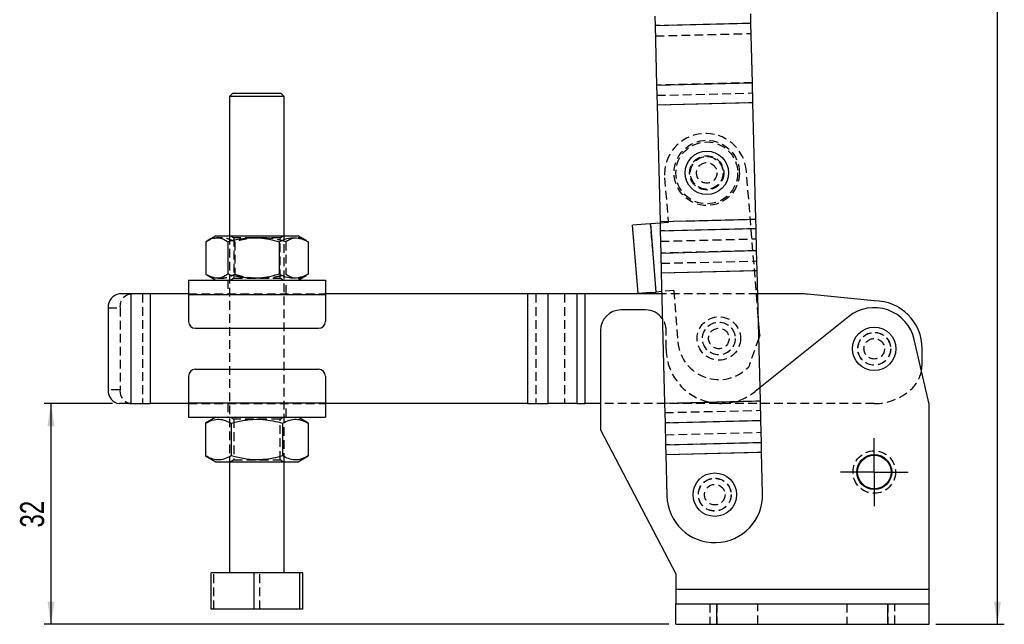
# Model space of a CAD drawing. Extents: x 53 to 379, y 16 to 291.
# Tile 12 of 17: x 72 to 216, y 105 to 194. Entities that reach past the tile are written whole.
import ezdxf

# ---------------------------------------------------------------- set-up
doc = ezdxf.new("R2010")
doc.units = 0
doc.linetypes.add('HIDDEN', pattern=[1.905, 1.27, -0.635])
doc.layers.get('0').update_dxf_attribs({"linetype": 'CONTINUOUS'})
doc.layers.add('FORMATO', color=179, linetype='CONTINUOUS')
doc.styles.add('SLDTEXTSTYLE0', font='TXT', dxfattribs={"width": 0.75})
doc.dimstyles.new('SLDDIMSTYLE0', dxfattribs={"dimtxt": 3.5, "dimasz": 3.302, "dimexe": 0, "dimexo": 0.0625, "dimgap": 0.875, "dimtad": 1, "dimdec": 0, "dimrnd": 1e-09, "dimzin": 12, "dimtxsty": 'SLDTEXTSTYLE0', "dimsah": 1, "dimcen": 0.09, "dimazin": 3, "dimtfac": 1, "dimtdec": 0, "dimtofl": 0, "dimtmove": 0, "dimatfit": 3, "dimtolj": 1, "dimtzin": 12})
doc.dimstyles.new('SLDDIMSTYLE1', dxfattribs={"dimtxt": 3.5, "dimasz": 3.302, "dimexe": 0, "dimexo": 0.0625, "dimgap": 0.875, "dimtad": 1, "dimdec": 0, "dimrnd": 1e-09, "dimzin": 12, "dimtxsty": 'SLDTEXTSTYLE0', "dimsah": 1, "dimcen": 0.09, "dimazin": 3, "dimtfac": 1, "dimtofl": 0, "dimtmove": 0, "dimatfit": 3, "dimtolj": 1, "dimtzin": 12})

# ---------------------------------------------------------------- blocks, each defined once
blk = doc.blocks.new('_D')
at = {"layer": 'FORMATO'}
for p, q in [((169.71, 282.23), (215.68, 282.23)), ((214.68, 105.37), (214.68, 282.23)), ((205.68, 105.37), (215.68, 105.37))]:
    blk.add_line(p, q, dxfattribs=at)
for points in [[(214.68, 282.23), (214.18, 278.93), (215.19, 278.93)], [(214.68, 105.37), (215.19, 108.67), (214.18, 108.67)]]:
    blk.add_solid(points, dxfattribs=at)
at = {"layer": 'FORMATO', "insert": (210.17, 195.96), "char_height": 3.5, "attachment_point": 1, "rotation": 90, "style": 'SLDTEXTSTYLE0'}
blk.add_mtext('177', dxfattribs=at)
blk = doc.blocks.new('_D_1')
at = {"layer": 'FORMATO'}
for p, q in [((85.42, 137.58), (75.42, 137.58)), ((76.42, 137.58), (76.42, 105.37)), ((166.68, 105.37), (75.42, 105.37))]:
    blk.add_line(p, q, dxfattribs=at)
for points in [[(76.42, 137.58), (75.91, 134.28), (76.93, 134.28)], [(76.42, 105.37), (76.93, 108.67), (75.91, 108.67)]]:
    blk.add_solid(points, dxfattribs=at)
at = {"layer": 'FORMATO', "insert": (71.91, 119.49), "char_height": 3.5, "attachment_point": 1, "rotation": 90, "style": 'SLDTEXTSTYLE0'}
blk.add_mtext('32', dxfattribs=at)
blk = doc.blocks.new('SW_CENTERMARKSYMBOL_0')
at = {"layer": 'FORMATO', "color": 0}
for p, q in [((0, 2.5), (0, 4.95)), ((0, 0), (0, 2.5)), ((-2.5, 0), (-4.95, 0)), ((0, 0), (-2.5, 0)), ((0, 0), (0, -2.5)), ((0, 0), (2.5, 0)), ((2.5, 0), (4.95, 0)), ((0, -2.5), (0, -4.95))]:
    blk.add_line(p, q, dxfattribs=at)

msp = doc.modelspace()

# ---------------------------------------------------------------- linework, layer by layer
at = {"color": 7, "linetype": 'CONTINUOUS'}
for p, q in [((178.672778, 193.101831), (178.638557, 194.476405)), ((164.642893, 194.127966), (164.677115, 192.753392)), ((164.677115, 192.753392), (178.672778, 193.101831)), ((164.677115, 192.753392), (164.893139, 184.0764)), ((178.888802, 184.424839), (178.672778, 193.101831)), ((164.893139, 184.0764), (178.888802, 184.424839)), ((178.960357, 181.550729), (178.888802, 184.424839)), ((103.003764, 182.88405), (102.503764, 182.38405)), ((103.003764, 182.88405), (110.003764, 182.88405)), ((110.503764, 182.38405), (110.003764, 182.88405)), ((164.893139, 184.0764), (164.964693, 181.202291)), ((102.503764, 182.38405), (102.503764, 162.08405)), ((110.503764, 182.38405), (102.503764, 182.38405)), ((110.503764, 162.08405), (110.503764, 182.38405)), ((164.964693, 181.202291), (178.960357, 181.550729)), ((179.384762, 164.503725), (178.960357, 181.550729)), ((164.964693, 181.202291), (165.389099, 164.155287)), ((165.389099, 164.155287), (179.384762, 164.503725)), ((165.389099, 164.155287), (165.42332, 162.780713)), ((179.418984, 163.129151), (179.384762, 164.503725)), ((163.253249, 163.767624), (161.374477, 163.614522)), ((162.18669, 153.647561), (161.374477, 163.614522)), ((164.025688, 163.830571), (163.253249, 163.767624)), ((165.394406, 163.942108), (164.025688, 163.830571)), ((164.837902, 153.86361), (164.025688, 163.830571)), ((165.42332, 162.780713), (179.418984, 163.129151)), ((165.42332, 162.780713), (165.503554, 159.557991)), ((179.499217, 159.906429), (179.418984, 163.129151)), ((99.020434, 161.214818), (99.020434, 156.453282)), ((100.503764, 162.08405), (99.284111, 161.379883)), ((100.503764, 162.08405), (112.503764, 162.08405)), ((102.262264, 161.214818), (102.262264, 156.453282)), ((109.745594, 161.214818), (109.745594, 156.453282)), ((113.723417, 161.379883), (112.503764, 162.08405)), ((113.987093, 161.214818), (113.710976, 161.358336)), ((113.987093, 161.214818), (113.987093, 156.453282)), ((165.503554, 159.557991), (179.499217, 159.906429)), ((179.570772, 157.03232), (179.499217, 159.906429)), ((165.503554, 159.557991), (165.575108, 156.683881)), ((165.575108, 156.683881), (179.570772, 157.03232)), ((180.044954, 137.985935), (179.570772, 157.03232)), ((96.503764, 155.58405), (116.503764, 155.58405)), ((96.503764, 155.58405), (96.503764, 153.48405)), ((99.28648, 156.286849), (100.503764, 155.58405)), ((112.503764, 155.58405), (113.721048, 156.286849)), ((113.710849, 156.304514), (113.987093, 156.453282)), ((116.503764, 155.58405), (116.503764, 153.48405)), ((165.575108, 156.683881), (166.04929, 137.637497)), ((165.643687, 153.929274), (164.837902, 153.86361)), ((88.059153, 153.58405), (86.421339, 153.58405)), ((88.059153, 153.58405), (88.059153, 137.58405)), ((90.927035, 153.58405), (88.059153, 153.58405)), ((90.927035, 153.58405), (90.927035, 137.58405)), ((96.503764, 153.58405), (90.927035, 153.58405)), ((96.503764, 153.48405), (96.503764, 149.58405)), ((96.503764, 153.48405), (116.503764, 153.48405)), ((146.042392, 153.58405), (116.503764, 153.58405)), ((116.503764, 153.48405), (116.503764, 149.58405)), ((146.042392, 153.58405), (146.042392, 137.58405)), ((149.02328, 153.58405), (146.042392, 153.58405)), ((149.02328, 153.58405), (149.02328, 137.58405)), ((153.224837, 153.58405), (149.02328, 153.58405)), ((153.224837, 153.58405), (153.224837, 137.58405)), ((154.417192, 153.58405), (153.224837, 153.58405)), ((154.417192, 153.58405), (154.417192, 137.58405)), ((165.652282, 153.58405), (154.417192, 153.58405)), ((164.065462, 153.800663), (162.18669, 153.647561)), ((164.065462, 153.800663), (164.837902, 153.86361)), ((186.445528, 153.58405), (179.65662, 153.58405)), ((196.683764, 152.58405), (186.94361, 153.559179)), ((84.783034, 151.58405), (84.783034, 139.58405)), ((163.283764, 151.24405), (159.683764, 151.24405)), ((179.96394, 147.571378), (179.736972, 150.356591)), ((192.936602, 150.27007), (179.996735, 139.922743)), ((97.503764, 148.58405), (115.503764, 148.58405)), ((156.683764, 148.24405), (156.683764, 133.74405)), ((179.96394, 147.571378), (179.816738, 147.152628)), ((204.683764, 137.491702), (202.53351, 146.918393)), ((203.683764, 143.347982), (203.683764, 145.58405)), ((97.503764, 142.58405), (115.503764, 142.58405)), ((96.503764, 141.58405), (96.503764, 137.68405)), ((116.503764, 141.58405), (116.503764, 137.68405)), ((88.059153, 137.58405), (86.421339, 137.58405)), ((88.059153, 137.58405), (90.927035, 137.58405)), ((96.503764, 137.58405), (90.927035, 137.58405)), ((96.503764, 137.68405), (96.503764, 135.58405)), ((96.503764, 137.68405), (116.503764, 137.68405)), ((116.503764, 137.68405), (116.503764, 135.58405)), ((146.042392, 137.58405), (116.503764, 137.58405)), ((146.042392, 137.58405), (149.02328, 137.58405)), ((153.224837, 137.58405), (149.02328, 137.58405)), ((153.224837, 137.58405), (154.417192, 137.58405)), ((156.683764, 137.58405), (154.417192, 137.58405)), ((166.04929, 137.637497), (180.044954, 137.985935)), ((166.04929, 137.637497), (166.120845, 134.763387)), ((180.116508, 135.111826), (180.044954, 137.985935)), ((204.683764, 110.46905), (204.683764, 137.491702)), ((96.503764, 135.58405), (116.503764, 135.58405)), ((100.503764, 135.58405), (98.99821, 134.714818)), ((114.009317, 134.714818), (112.503764, 135.58405)), ((98.99821, 134.714818), (98.99821, 129.953282)), ((102.750987, 134.714818), (102.750987, 129.953282)), ((110.25654, 134.714818), (110.25654, 129.953282)), ((114.009317, 134.714818), (114.009317, 129.953282)), ((166.120845, 134.763387), (180.116508, 135.111826)), ((166.120845, 134.763387), (166.201078, 131.540665)), ((180.196742, 131.889104), (180.116508, 135.111826)), ((156.683764, 133.74405), (167.683764, 112.74405)), ((166.201078, 131.540665), (180.196742, 131.889104)), ((166.201078, 131.540665), (166.2353, 130.166091)), ((180.230963, 130.51453), (180.196742, 131.889104)), ((98.99821, 129.953282), (100.503764, 129.08405)), ((112.503764, 129.08405), (114.009317, 129.953282)), ((166.2353, 130.166091), (180.230963, 130.51453)), ((166.2353, 130.166091), (166.385932, 124.11568)), ((180.381595, 124.464118), (180.230963, 130.51453)), ((100.503764, 129.08405), (112.503764, 129.08405)), ((102.503764, 129.08405), (102.503764, 112.88405)), ((110.503764, 112.88405), (110.503764, 129.08405)), ((99.806918, 107.58405), (99.806918, 112.88405)), ((106.090336, 112.88405), (99.806918, 112.88405)), ((106.090336, 107.58405), (106.090336, 112.88405)), ((112.787181, 112.88405), (106.090336, 112.88405)), ((112.787181, 107.58405), (112.787181, 112.88405)), ((113.200609, 112.88405), (112.787181, 112.88405)), ((113.200609, 107.58405), (113.200609, 112.88405)), ((167.683764, 112.74405), (167.683764, 110.46905)), ((167.683764, 110.46905), (167.683764, 108.36905)), ((204.683764, 110.46905), (167.683764, 110.46905)), ((204.683764, 108.36905), (204.683764, 110.46905)), ((167.683764, 108.36905), (173.683764, 108.36905)), ((167.683764, 105.36905), (167.683764, 108.36905)), ((173.683764, 105.36905), (173.683764, 108.36905)), ((173.683764, 108.36905), (198.683764, 108.36905)), ((198.683764, 105.36905), (198.683764, 108.36905)), ((198.683764, 108.36905), (204.683764, 108.36905)), ((204.683764, 105.36905), (204.683764, 108.36905)), ((106.090336, 107.58405), (99.806918, 107.58405)), ((112.787181, 107.58405), (106.090336, 107.58405)), ((113.200609, 107.58405), (112.787181, 107.58405)), ((167.683764, 105.36905), (173.683764, 105.36905)), ((173.683764, 105.36905), (198.683764, 105.36905)), ((198.683764, 105.36905), (204.683764, 105.36905))]:
    msp.add_line(p, q, dxfattribs=at)
at = {"color": 7, "linetype": 'HIDDEN'}
for p, q in [((178.672778, 193.101831), (164.677115, 192.753392)), ((164.714448, 191.253857), (178.710111, 191.602295)), ((178.888802, 184.424839), (164.893139, 184.0764)), ((164.930472, 182.576865), (178.926135, 182.925303)), ((164.964693, 181.202291), (178.960357, 181.550729)), ((179.736972, 150.356591), (178.014628, 171.492084)), ((166.054275, 170.517428), (166.582214, 164.038903)), ((165.389099, 164.155287), (179.384762, 164.503725)), ((166.582214, 164.038903), (165.394406, 163.942108)), ((164.827935, 153.862798), (164.015721, 163.829759)), ((164.837902, 153.86361), (164.025688, 163.830571)), ((179.418984, 163.129151), (165.42332, 162.780713)), ((102.503764, 162.08405), (102.503764, 129.08405)), ((102.713195, 162.08405), (103.128764, 161.793065)), ((109.878764, 161.793065), (103.128764, 161.793065)), ((103.128764, 161.793065), (103.128764, 155.875035)), ((103.261934, 161.214818), (103.261934, 156.453282)), ((109.878764, 161.793065), (110.294333, 162.08405)), ((109.878764, 155.875035), (109.878764, 161.793065)), ((110.503764, 129.08405), (110.503764, 162.08405)), ((110.745263, 161.214818), (110.745263, 156.453282)), ((165.460653, 161.281177), (179.456316, 161.629616)), ((179.499217, 159.906429), (165.503554, 159.557991)), ((165.540887, 158.058455), (179.53655, 158.406894)), ((165.575108, 156.683881), (179.570772, 157.03232)), ((102.253764, 155.58405), (102.253764, 153.58405)), ((103.128764, 155.875035), (102.713195, 155.58405)), ((103.128764, 155.875035), (109.86877, 155.875035)), ((109.86877, 155.875035), (109.878764, 155.875035)), ((110.294333, 155.58405), (109.878764, 155.875035)), ((110.753764, 153.58405), (110.753764, 155.58405)), ((167.394427, 154.071943), (165.643687, 153.929274)), ((167.394427, 154.071943), (168.003587, 146.596722)), ((88.059153, 153.58405), (88.059153, 137.58405)), ((89.779882, 153.58405), (89.779882, 137.58405)), ((90.927035, 153.58405), (90.927035, 137.58405)), ((96.503764, 153.58405), (116.503764, 153.58405)), ((96.503764, 153.48405), (116.503764, 153.48405)), ((146.042392, 153.58405), (146.042392, 137.58405)), ((147.234748, 153.58405), (147.234748, 137.58405)), ((149.02328, 153.58405), (149.02328, 137.58405)), ((151.436304, 153.58405), (151.436304, 137.58405)), ((153.224837, 153.58405), (153.224837, 137.58405)), ((154.417192, 153.58405), (154.417192, 137.58405)), ((179.65662, 153.58405), (165.652282, 153.58405)), ((84.783034, 151.58405), (86.503764, 151.58405)), ((86.503764, 151.58405), (86.503764, 139.58405)), ((166.283764, 145.597618), (166.283764, 148.24405)), ((179.816738, 147.152628), (178.343589, 142.961924)), ((86.503764, 139.58405), (84.783034, 139.58405)), ((179.996735, 139.922743), (179.279979, 139.349592)), ((96.503764, 137.68405), (116.503764, 137.68405)), ((96.503764, 137.58405), (116.503764, 137.58405)), ((102.253764, 137.58405), (102.253764, 135.58405)), ((110.753764, 135.58405), (110.753764, 137.58405)), ((196.683764, 137.58405), (156.683764, 137.58405)), ((166.04929, 137.637497), (180.044954, 137.985935)), ((102.713195, 135.58405), (103.128764, 135.293065)), ((109.878764, 135.293065), (103.128764, 135.293065)), ((103.128764, 135.293065), (103.128764, 129.375035)), ((109.878764, 135.293065), (110.294333, 135.58405)), ((109.878764, 129.375035), (109.878764, 135.293065)), ((166.083512, 136.262923), (180.079175, 136.611361)), ((180.116508, 135.111826), (166.120845, 134.763387)), ((166.163746, 133.040201), (180.159409, 133.388639)), ((180.196742, 131.889104), (166.201078, 131.540665)), ((166.2353, 130.166091), (180.230963, 130.51453)), ((103.128764, 129.375035), (102.713195, 129.08405)), ((103.128764, 129.375035), (109.878764, 129.375035)), ((110.294333, 129.08405), (109.878764, 129.375035)), ((100.220346, 107.58405), (100.220346, 112.88405)), ((106.917192, 107.58405), (106.917192, 112.88405)), ((204.683764, 110.46905), (167.683764, 110.46905)), ((172.683764, 108.36905), (172.683764, 105.36905)), ((173.683764, 108.36905), (173.683764, 105.36905)), ((179.683764, 105.36905), (179.683764, 108.36905)), ((192.683764, 108.36905), (192.683764, 105.36905)), ((198.683764, 108.36905), (198.683764, 105.36905)), ((199.683764, 105.36905), (199.683764, 108.36905))]:
    msp.add_line(p, q, dxfattribs=at)
at = {"color": 7, "linetype": 'CONTINUOUS', "flags": 128}
msp.add_lwpolyline([(203.579561, 142.332516), (203.656157, 142.823282), (203.683764, 143.347982)], dxfattribs=at)
at = {"color": 7, "linetype": 'HIDDEN'}
for centre, radius in [((172.21442, 171.258712), 4.7625), ((172.21442, 171.258712), 4.5125), ((172.21442, 171.258712), 2.5), ((172.21442, 171.258712), 2.4), ((172.21442, 171.258712), 2.38125), ((172.21442, 171.258712), 1.5), ((173.983764, 147.08405), 3.175), ((173.983764, 147.08405), 2.4), ((173.983764, 147.08405), 2.38125), ((173.983764, 147.08405), 1.5), ((196.683764, 145.58405), 2.4), ((196.683764, 145.58405), 2.38125), ((196.683764, 145.58405), 1.5), ((196.683764, 127.58405), 3.1), ((173.383764, 124.289899), 2.4), ((173.383764, 124.289899), 2.38125), ((173.383764, 124.289899), 1.5)]:
    msp.add_circle(centre, radius, dxfattribs=at)
at = {"color": 7, "linetype": 'CONTINUOUS'}
for centre, radius in [((172.21442, 171.258712), 3.175), ((196.683764, 145.58405), 3.175), ((196.683764, 127.58405), 2.55), ((196.683764, 127.58405), 2.45), ((173.383764, 124.289899), 3.175)]:
    msp.add_circle(centre, radius, dxfattribs=at)
at = {"color": 7, "linetype": 'HIDDEN'}
for centre, radius, start, end in [((172.034452, 171.004756), 6, 4.65877159, 184.65877159), ((88.342879, 151.748545), 1.846457, 96.24354639, 185.1110738), ((163.283764, 148.24405), 3, 0, 34.95964164), ((174.283764, 145.597618), 8, 180, 308.64747417), ((173.983764, 147.08405), 6, 184.65877159, 316.60524719), ((198.683764, 143.347982), 5, 311.8103149, 348.28210343), ((88.342879, 139.419555), 1.846457, 174.8889262, 263.75645361), ((196.683764, 145.58405), 8, 270, 311.8103149)]:
    msp.add_arc(centre, radius, start, end, dxfattribs=at)
at = {"color": 7, "linetype": 'CONTINUOUS'}
for centre, radius, start, end in [((86.62215, 151.748545), 1.846457, 96.24354639, 185.1110738), ((186.445528, 148.58405), 5, 84.28291753, 90), ((196.683764, 145.58405), 7, 360, 90), ((159.683764, 148.24405), 3, 90, 180), ((163.283764, 148.24405), 3, 34.95964164, 90), ((196.683764, 145.58405), 6, 12.84947862, 128.64747417), ((97.503764, 149.58405), 1, 180, 270), ((115.503764, 149.58405), 1, 270, 0), ((97.503764, 141.58405), 1, 90, 180), ((115.503764, 141.58405), 1, 0, 90), ((86.62215, 139.419555), 1.846457, 174.8889262, 263.75645361), ((173.383764, 124.289899), 7, 181.42615156, 1.42615156)]:
    msp.add_arc(centre, radius, start, end, dxfattribs=at)
for points, knots in [([(99.020434, 161.214818), (99.301799, 161.3825), (99.870631, 161.721498), (100.713435, 161.845519), (101.519107, 161.663492), (102.013036, 161.365287), (102.262264, 161.214818)], [0, 0, 0, 0, 0.2646022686, 0.5349422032, 0.7653402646, 1, 1, 1, 1]), ([(102.262264, 161.214818), (102.514269, 161.284417), (103.382009, 161.524068), (104.918553, 161.79696), (106.705381, 161.815456), (108.325652, 161.592473), (109.270476, 161.341183), (109.745594, 161.214818)], [0, 0, 0, 0, 0.103281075, 0.3556324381, 0.6140411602, 0.8059155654, 1, 1, 1, 1]), ([(109.745594, 161.214818), (110.113722, 161.3825), (110.857962, 161.721498), (111.960658, 161.845519), (113.014771, 161.663492), (113.661012, 161.365287), (113.987093, 161.214818)], [0, 0, 0, 0, 0.2646022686, 0.5349422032, 0.7653402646, 1, 1, 1, 1]), ([(102.262264, 156.453282), (101.980899, 156.2856), (101.412068, 155.946601), (100.569263, 155.822581), (99.763592, 156.004608), (99.269662, 156.302813), (99.020434, 156.453282)], [0, 0, 0, 0, 0.26460226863, 0.53494220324, 0.76534026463, 1, 1, 1, 1]), ([(109.745594, 156.453282), (109.275493, 156.328145), (108.330749, 156.076662), (106.726686, 155.854886), (104.935152, 155.869291), (103.397695, 156.1397), (102.514265, 156.383684), (102.262264, 156.453282)], [0, 0, 0, 0, 0.19205040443, 0.38595636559, 0.63793339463, 0.89671933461, 1, 1, 1, 1]), ([(113.987093, 156.453282), (113.618965, 156.2856), (112.874725, 155.946601), (111.772029, 155.822581), (110.717916, 156.004608), (110.071675, 156.302813), (109.745594, 156.453282)], [0, 0, 0, 0, 0.2646022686, 0.5349422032, 0.7653402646, 1, 1, 1, 1]), ([(98.99821, 134.714818), (99.323922, 134.8825), (99.982407, 135.221498), (100.958046, 135.345519), (101.8907, 135.163492), (102.462478, 134.865287), (102.750987, 134.714818)], [0, 0, 0, 0, 0.2646022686, 0.5349422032, 0.7653402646, 1, 1, 1, 1]), ([(102.750987, 134.714818), (103.00374, 134.784417), (103.874057, 135.024068), (105.415165, 135.29696), (107.207299, 135.315456), (108.832381, 135.092473), (109.780012, 134.841183), (110.25654, 134.714818)], [0, 0, 0, 0, 0.103281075, 0.3556324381, 0.6140411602, 0.8059155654, 1, 1, 1, 1]), ([(110.25654, 134.714818), (110.582252, 134.8825), (111.240737, 135.221498), (112.216376, 135.345519), (113.14903, 135.163492), (113.720808, 134.865287), (114.009317, 134.714818)], [0, 0, 0, 0, 0.2646022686, 0.5349422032, 0.7653402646, 1, 1, 1, 1]), ([(102.750987, 129.953282), (102.425276, 129.7856), (101.76679, 129.446601), (100.791151, 129.322581), (99.858497, 129.504608), (99.286719, 129.802813), (98.99821, 129.953282)], [0, 0, 0, 0, 0.2646022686, 0.5349422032, 0.7653402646, 1, 1, 1, 1]), ([(110.25654, 129.953282), (109.785044, 129.828145), (108.837494, 129.576662), (107.228667, 129.354886), (105.431812, 129.369291), (103.88979, 129.6397), (103.003737, 129.883684), (102.750987, 129.953282)], [0, 0, 0, 0, 0.1920504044, 0.3859563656, 0.6379333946, 0.8967193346, 1, 1, 1, 1]), ([(114.009317, 129.953282), (113.683606, 129.7856), (113.02512, 129.446601), (112.049481, 129.322581), (111.116828, 129.504608), (110.545049, 129.802813), (110.25654, 129.953282)], [0, 0, 0, 0, 0.2646022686, 0.5349422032, 0.7653402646, 1, 1, 1, 1])]:
    msp.add_open_spline(points, degree=3, knots=knots, dxfattribs=at)
at = {"color": 7, "linetype": 'HIDDEN'}
for points, knots in [([(103.261934, 161.214818), (102.893805, 161.3825), (102.149565, 161.721498), (101.046869, 161.845519), (99.992756, 161.663492), (99.346516, 161.365287), (99.020434, 161.214818)], [0, 0, 0, 0, 0.2646022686, 0.5349422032, 0.7653402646, 1, 1, 1, 1]), ([(110.745263, 161.214818), (110.275162, 161.339955), (109.330419, 161.591438), (107.726355, 161.813214), (105.934821, 161.798808), (104.397365, 161.5284), (103.513935, 161.284416), (103.261934, 161.214818)], [0, 0, 0, 0, 0.19205040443, 0.38595636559, 0.63793339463, 0.89671933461, 1, 1, 1, 1]), ([(113.710976, 161.358336), (113.520908, 161.468936), (113.043064, 161.746993), (112.29385, 161.842506), (111.488478, 161.66421), (110.994511, 161.365528), (110.745263, 161.214818)], [0, 0, 0, 0, 0.1953629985, 0.4911560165, 0.7432465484, 1, 1, 1, 1]), ([(99.020434, 156.453282), (99.388563, 156.2856), (100.132803, 155.946601), (101.235499, 155.822581), (102.289612, 156.004608), (102.935852, 156.302813), (103.261934, 156.453282)], [0, 0, 0, 0, 0.26460226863, 0.53494220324, 0.76534026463, 1, 1, 1, 1]), ([(103.261934, 156.453282), (103.513939, 156.383683), (104.381678, 156.144032), (105.918223, 155.87114), (107.705051, 155.852644), (109.325321, 156.075627), (110.270146, 156.326917), (110.745263, 156.453282)], [0, 0, 0, 0, 0.10328107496, 0.35563243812, 0.61404116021, 0.80591556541, 1, 1, 1, 1]), ([(110.745263, 156.453282), (111.026654, 156.285297), (111.595538, 155.945685), (112.437964, 155.826109), (113.150254, 155.973836), (113.55304, 156.211427), (113.710849, 156.304514)], [0, 0, 0, 0, 0.2895757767, 0.5854307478, 0.8375740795, 1, 1, 1, 1])]:
    msp.add_open_spline(points, degree=3, knots=knots, dxfattribs=at)

# ---------------------------------------------------------------- block references
at = {"layer": 'FORMATO'}
msp.add_blockref('SW_CENTERMARKSYMBOL_0', (196.683764, 127.58405), dxfattribs=at)

# ---------------------------------------------------------------- dimensions: what is measured, and where the dimension line sits
for base, p1, p2, dimstyle, picture, middle in [((214.683764, 282.228697), (204.683764, 105.36905), (168.711858, 282.228697), 'SLDDIMSTYLE0', '_D', (214.683764, 199.837804)), ((76.421339, 105.36905), (86.421339, 137.58405), (167.683764, 105.36905), 'SLDDIMSTYLE1', '_D_1', (76.421339, 122.079299))]:
    dim = msp.add_linear_dim(base=base, p1=p1, p2=p2, angle=90, dimstyle=dimstyle, dxfattribs=at)
    dim.commit()
    dim.dimension.update_dxf_attribs({"geometry": picture, "text_midpoint": middle, "dimtype": 160})

doc.saveas('drawing.dxf')
